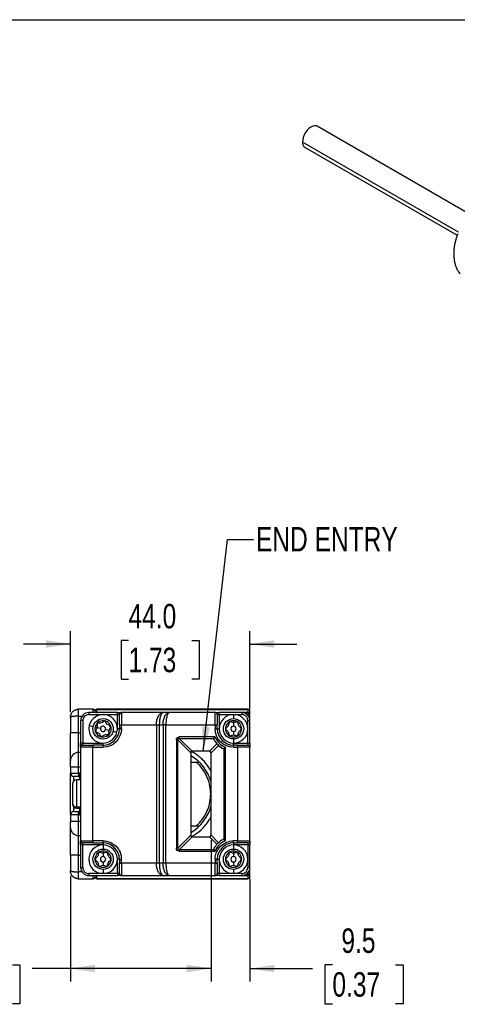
# Model space of a CAD drawing. Header units: millimetres. Extents: x 0 to 559, y 0 to 432.
# Tile 6 of 10: x 313 to 420, y 190 to 432. Entities that reach past the tile are written whole.
import ezdxf

# ---------------------------------------------------------------- set-up
doc = ezdxf.new("R2010")
doc.units = ezdxf.units.MM
doc.layers.add('DIMENSIONS', color=140, linetype='Continuous', lineweight=25)
doc.layers.add('TEXT', color=140, linetype='Continuous', lineweight=25)
doc.styles.add('SLDTEXTSTYLE0', font='TXT', dxfattribs={"width": 0.75})
doc.dimstyles.new('SLDDIMSTYLE0', dxfattribs={"dimtxt": 6, "dimasz": 6, "dimexe": 0, "dimexo": 0.0625, "dimgap": 1.5, "dimtad": 0, "dimtih": 1, "dimtoh": 1, "dimdec": 1, "dimrnd": 1e-09, "dimzin": 12, "dimdsep": 46, "dimtxsty": 'SLDTEXTSTYLE0', "dimsah": 1, "dimcen": 0.09, "dimadec": 0, "dimazin": 3, "dimtfac": 1, "dimtdec": 1, "dimtofl": 0, "dimtmove": 0, "dimatfit": 3, "dimfxl": 0, "dimfrac": 2, "dimtolj": 1, "dimtzin": 12, "dimarcsym": 0})
doc.dimstyles.new('SLDDIMSTYLE1', dxfattribs={"dimtxt": 6, "dimasz": 6, "dimexe": 0, "dimexo": 0.0625, "dimgap": 1.5, "dimtad": 0, "dimtih": 1, "dimtoh": 1, "dimdec": 1, "dimrnd": 1e-09, "dimzin": 12, "dimdsep": 46, "dimtxsty": 'SLDTEXTSTYLE0', "dimsah": 1, "dimcen": 0.09, "dimadec": 0, "dimazin": 3, "dimtfac": 1, "dimtdec": 1, "dimtmove": 0, "dimatfit": 0, "dimfxl": 0, "dimfrac": 2, "dimtolj": 1, "dimtzin": 12, "dimarcsym": 0})
doc.dimstyles.new('SLDDIMSTYLE3', dxfattribs={"dimtxt": 6, "dimasz": 6, "dimexe": 0, "dimexo": 0.0625, "dimgap": 1.5, "dimtad": 0, "dimtih": 1, "dimtoh": 1, "dimdec": 1, "dimrnd": 1e-09, "dimzin": 4, "dimdsep": 46, "dimtxsty": 'SLDTEXTSTYLE0', "dimsah": 1, "dimcen": 0.09, "dimadec": 0, "dimazin": 1, "dimtfac": 1, "dimtdec": 1, "dimtmove": 0, "dimatfit": 0, "dimfxl": 0, "dimfrac": 2, "dimtolj": 1, "dimtzin": 12, "dimarcsym": 0})
doc.dimstyles.new('SLDDIMSTYLE4', dxfattribs={"dimtxt": 0.18, "dimasz": 6, "dimexe": 0, "dimexo": 0.0625, "dimgap": 0, "dimtad": 0, "dimtih": 1, "dimtoh": 1, "dimdec": 0, "dimrnd": 1e-09, "dimzin": 0, "dimdsep": 46, "dimtxsty": 'Standard', "dimsah": 1, "dimcen": 0.09, "dimadec": 0, "dimazin": 0, "dimtfac": 6, "dimtdec": 0, "dimtofl": 0, "dimtmove": 0, "dimatfit": 3, "dimfxl": 0, "dimfrac": 2, "dimtolj": 1, "dimtzin": 0, "dimarcsym": 0})

# ---------------------------------------------------------------- blocks, each defined once
blk = doc.blocks.new('_D_8')
at = {"layer": 'DIMENSIONS'}
for p, q in [((325.27, 261.91), (325.27, 281.81)), ((369.27, 262.61), (369.27, 281.81)), ((325.27, 278.64), (313.73, 278.64)), ((339.51, 279.52), (337.69, 279.52)), ((337.69, 279.52), (337.69, 270)), ((355.03, 279.52), (356.86, 279.52)), ((356.86, 279.52), (356.86, 270)), ((369.27, 278.64), (380.81, 278.64)), ((337.69, 270), (339.51, 270)), ((356.86, 270), (355.03, 270))]:
    blk.add_line(p, q, dxfattribs=at)
for points in [[(325.27, 278.64), (319.27, 279.56), (319.27, 277.72)], [(369.27, 278.64), (375.27, 277.72), (375.27, 279.56)]]:
    blk.add_solid(points, dxfattribs=at)
at = {"layer": 'DIMENSIONS', "char_height": 6, "attachment_point": 1, "style": 'SLDTEXTSTYLE0'}
for s, insert in [('44.0', (339.51, 288.48)), ('1.73', (339.51, 277.73))]:
    blk.add_mtext(s, dxfattribs=dict(at, insert=insert))
blk = doc.blocks.new('_D_9')
at = {"layer": 'DIMENSIONS'}
for p, q in [((359.77, 230.57), (359.77, 195.86)), ((369.27, 221.07), (369.27, 195.86)), ((359.77, 199.04), (348.23, 199.04)), ((369.27, 199.04), (384.64, 199.04)), ((389.52, 199.92), (387.69, 199.92)), ((387.69, 199.92), (387.69, 190.39)), ((405.03, 199.92), (406.86, 199.92)), ((406.86, 199.92), (406.86, 190.39)), ((387.69, 190.39), (389.52, 190.39)), ((406.86, 190.39), (405.03, 190.39))]:
    blk.add_line(p, q, dxfattribs=at)
for points in [[(359.77, 199.04), (353.77, 199.96), (353.77, 198.11)], [(369.27, 199.04), (375.27, 198.11), (375.27, 199.96)]]:
    blk.add_solid(points, dxfattribs=at)
at = {"layer": 'DIMENSIONS', "char_height": 6, "attachment_point": 1, "style": 'SLDTEXTSTYLE0'}
for s, insert in [('9.5', (391.73, 208.87)), ('0.37', (389.52, 198.13))]:
    blk.add_mtext(s, dxfattribs=dict(at, insert=insert))
blk = doc.blocks.new('_D_10')
at = {"layer": 'DIMENSIONS'}
for p, q in [((359.77, 230.57), (359.77, 195.86)), ((325.27, 221.77), (325.27, 195.86)), ((295.51, 199.92), (293.68, 199.92)), ((293.68, 199.92), (293.68, 190.39)), ((311.03, 199.92), (312.85, 199.92)), ((312.85, 199.92), (312.85, 190.39)), ((325.27, 199.04), (315.9, 199.04)), ((359.77, 199.04), (325.27, 199.04)), ((293.68, 190.39), (295.51, 190.39)), ((312.85, 190.39), (311.03, 190.39))]:
    blk.add_line(p, q, dxfattribs=at)
for points in [[(325.27, 199.04), (331.27, 198.11), (331.27, 199.96)], [(359.77, 199.04), (353.77, 199.96), (353.77, 198.11)]]:
    blk.add_solid(points, dxfattribs=at)
at = {"layer": 'DIMENSIONS', "char_height": 6, "attachment_point": 1, "style": 'SLDTEXTSTYLE0'}
for s, insert in [('34.5', (295.51, 208.87)), ('1.36', (295.51, 198.13))]:
    blk.add_mtext(s, dxfattribs=dict(at, insert=insert))

msp = doc.modelspace()

# ---------------------------------------------------------------- linework, layer by layer
at = {"color": 7, "linetype": 'Continuous'}
msp.add_line((0, 431.8), (558.8, 431.8), dxfattribs=at)
for p, q in [((423.14, 384.12), (385.82, 405.67)), ((420.44, 379.68), (382.2, 401.76)), ((382.82, 400.47), (420.14, 378.92)), ((327.27, 260.94), (327.27, 262.64)), ((330.87, 262.64), (327.27, 262.64)), ((327.27, 256.84), (327.27, 260.94)), ((327.27, 260.94), (328.1, 260.94)), ((329.77, 261.84), (329.77, 261.34)), ((336.77, 261.84), (329.77, 261.84)), ((329.77, 261.34), (336.77, 261.34)), ((330.87, 261.84), (330.87, 262.64)), ((331.27, 262.12), (331.27, 261.84)), ((331.48, 261.84), (331.56, 261.89)), ((331.77, 262.64), (331.77, 262.61)), ((368.77, 262.64), (331.77, 262.64)), ((331.77, 261.85), (331.77, 262.61)), ((331.77, 262.61), (368.77, 262.61)), ((331.77, 261.84), (331.77, 261.85)), ((336.7, 261.85), (331.77, 261.85)), ((336.77, 261.34), (336.77, 261.84)), ((336.77, 257.84), (336.77, 261.34)), ((336.77, 261.34), (337.2, 261.34)), ((348.01, 261.84), (337.64, 261.84)), ((360.7, 261.85), (337.71, 261.85)), ((337.77, 261.78), (337.77, 258.84)), ((349.51, 261.84), (348.01, 261.84)), ((360.77, 261.84), (349.51, 261.84)), ((360.77, 258.84), (360.77, 261.84)), ((361.27, 261.34), (361.77, 261.34)), ((361.77, 261.34), (361.77, 261.84)), ((367.27, 261.84), (361.77, 261.84)), ((361.77, 261.34), (361.77, 257.84)), ((361.77, 261.34), (367.27, 261.34)), ((368.77, 261.85), (361.84, 261.85)), ((365.27, 261.34), (365.27, 260.34)), ((368.77, 261.84), (367.27, 261.84)), ((367.27, 261.84), (367.27, 261.34)), ((368.59, 261.34), (368.77, 261.34)), ((368.77, 262.61), (368.77, 262.64)), ((368.77, 262.61), (368.77, 261.85)), ((368.77, 261.85), (368.77, 261.84)), ((368.77, 261.84), (368.77, 261.34)), ((369.27, 261.34), (368.77, 261.34)), ((368.77, 261.34), (368.77, 261.16)), ((369.27, 261.43), (369.27, 262.12)), ((369.27, 259.84), (369.27, 261.34)), ((325.27, 260.64), (325.27, 256.84)), ((328.27, 259.84), (327.77, 259.84)), ((327.77, 259.84), (327.77, 254.34)), ((328.27, 259.84), (328.27, 254.34)), ((329.86, 258.64), (330.84, 258.41)), ((337.27, 258.84), (337.27, 257.84)), ((337.27, 258.84), (337.77, 258.84)), ((337.77, 258.84), (346.36, 258.84)), ((337.77, 257.84), (337.77, 258.84)), ((346.36, 258.84), (347.06, 258.84)), ((346.36, 258.84), (346.36, 224.84)), ((347.06, 258.84), (347.98, 258.84)), ((347.06, 258.84), (347.06, 224.84)), ((347.98, 258.84), (347.98, 224.84)), ((348.69, 258.84), (347.98, 258.84)), ((348.69, 258.84), (360.77, 258.84)), ((348.69, 224.84), (348.69, 258.84)), ((360.77, 258.84), (360.77, 257.84)), ((360.77, 258.84), (361.27, 258.84)), ((361.27, 257.84), (361.27, 258.84)), ((365.27, 259.84), (365.27, 259.34)), ((365.27, 259.34), (365.27, 258.49)), ((368.77, 254.34), (368.77, 259.84)), ((368.77, 259.84), (369.27, 259.84)), ((369.27, 254.34), (369.27, 259.84)), ((327.27, 256.84), (325.27, 256.84)), ((327.27, 252.04), (327.27, 256.84)), ((327.27, 256.84), (327.77, 256.84)), ((331.32, 258.3), (331.81, 258.18)), ((331.81, 258.18), (332.64, 257.99)), ((333.9, 257.69), (334.73, 257.49)), ((335.71, 257.27), (336.68, 257.04)), ((337.27, 257.84), (336.77, 257.84)), ((337.27, 257.84), (337.77, 257.84)), ((360.77, 257.84), (361.27, 257.84)), ((361.27, 257.84), (361.77, 257.84)), ((365.27, 257.19), (365.27, 256.34)), ((328.27, 254.34), (327.77, 254.34)), ((328.27, 253.9), (328.27, 254.34)), ((328.27, 254.34), (333.27, 254.34)), ((330.77, 253.84), (330.77, 253.34)), ((333.27, 253.84), (330.77, 253.84)), ((333.27, 253.84), (333.27, 254.34)), ((333.27, 253.84), (333.27, 253.34)), ((351.26, 255.14), (351.26, 228.54)), ((351.62, 255.14), (351.26, 255.14)), ((351.62, 228.54), (351.62, 255.14)), ((351.62, 255.14), (354.79, 251.97)), ((360.69, 255.85), (351.97, 255.85)), ((351.97, 255.49), (351.97, 255.85)), ((351.97, 255.49), (360.46, 255.49)), ((355.14, 252.32), (351.97, 255.49)), ((361.21, 254.13), (359.4, 252.32)), ((359.75, 251.97), (361.56, 253.78)), ((365.27, 255.34), (365.27, 254.34)), ((365.27, 253.84), (365.27, 254.34)), ((365.27, 254.34), (368.77, 254.34)), ((365.27, 253.84), (365.27, 253.34)), ((366.27, 253.84), (365.27, 253.84)), ((366.27, 253.34), (366.27, 253.84)), ((368.77, 254.34), (368.77, 253.84)), ((368.77, 254.34), (369.27, 254.34)), ((327.27, 248.54), (327.27, 252.04)), ((327.77, 252.04), (327.27, 252.04)), ((327.77, 253.47), (327.77, 230.2)), ((330.77, 253.34), (327.83, 253.34)), ((330.77, 230.34), (330.77, 253.34)), ((330.77, 253.34), (333.27, 253.34)), ((354.77, 251.84), (354.77, 231.84)), ((359.27, 252.34), (355.27, 252.34)), ((359.77, 231.84), (359.77, 251.84)), ((362.93, 253.03), (362.93, 230.65)), ((363.28, 230.42), (363.28, 253.25)), ((365.27, 253.34), (366.27, 253.34)), ((366.27, 253.34), (366.27, 230.34)), ((369.27, 253.34), (366.27, 253.34)), ((369.27, 230.34), (369.27, 253.34)), ((354.77, 249.64), (356.89, 249.64)), ((325.27, 248.54), (327.27, 248.54)), ((325.27, 248.54), (325.27, 246.94)), ((325.27, 246.94), (327.27, 246.94)), ((327.27, 246.94), (327.27, 248.54)), ((327.27, 248.54), (327.77, 248.54)), ((327.47, 246.94), (327.27, 246.94)), ((327.27, 246.94), (327.27, 246.14)), ((327.47, 246.94), (327.47, 246.14)), ((327.77, 246.88), (327.47, 246.94)), ((326.07, 245.05), (326.07, 246.14)), ((327.77, 245.34), (326.77, 245.34)), ((326.77, 245.34), (326.77, 238.6)), ((327.27, 246.14), (327.47, 246.14)), ((327.47, 246.14), (327.47, 245.34)), ((325.77, 239.53), (325.77, 239.37)), ((327.27, 236.74), (325.27, 236.74)), ((325.27, 236.74), (325.27, 235.14)), ((326.07, 237.54), (326.07, 238.62)), ((327.77, 238.6), (326.77, 238.6)), ((326.77, 238.6), (326.77, 238.34)), ((326.77, 238.34), (327.77, 238.34)), ((327.27, 236.74), (327.27, 237.54)), ((327.47, 237.54), (327.27, 237.54)), ((327.27, 235.14), (327.27, 236.74)), ((327.27, 236.74), (327.47, 236.74)), ((327.47, 238.34), (327.47, 237.54)), ((327.47, 236.74), (327.47, 237.54)), ((327.47, 236.74), (327.77, 236.8)), ((327.27, 235.14), (325.27, 235.14)), ((327.27, 231.64), (327.27, 235.14)), ((327.77, 235.14), (327.27, 235.14)), ((354.77, 234.04), (356.89, 234.04)), ((327.27, 231.64), (327.77, 231.64)), ((327.27, 226.84), (327.27, 231.64)), ((327.83, 230.34), (330.77, 230.34)), ((328.27, 229.34), (328.27, 229.77)), ((333.27, 230.34), (330.77, 230.34)), ((330.77, 230.34), (330.77, 229.84)), ((330.77, 229.84), (333.27, 229.84)), ((333.27, 229.84), (333.27, 230.34)), ((333.27, 229.84), (333.27, 229.34)), ((354.79, 231.71), (351.62, 228.54)), ((351.97, 228.18), (355.14, 231.35)), ((355.27, 231.34), (359.27, 231.34)), ((359.4, 231.35), (361.21, 229.55)), ((361.56, 229.9), (359.75, 231.71)), ((366.27, 230.34), (365.27, 230.34)), ((365.27, 229.84), (365.27, 230.34)), ((365.27, 229.84), (366.27, 229.84)), ((365.27, 229.84), (365.27, 229.34)), ((366.27, 230.34), (366.27, 229.84)), ((366.27, 230.34), (369.27, 230.34)), ((368.77, 229.84), (368.77, 229.34)), ((328.27, 229.34), (327.77, 229.34)), ((327.77, 229.34), (327.77, 223.84)), ((333.27, 229.34), (328.27, 229.34)), ((328.27, 223.84), (328.27, 229.34)), ((333.27, 229.34), (333.27, 228.34)), ((333.27, 227.84), (333.27, 227.34)), ((333.27, 227.34), (333.27, 226.49)), ((351.62, 228.54), (351.26, 228.54)), ((360.46, 228.18), (351.97, 228.18)), ((351.97, 228.18), (351.97, 227.83)), ((351.97, 227.83), (360.69, 227.83)), ((368.77, 229.34), (365.27, 229.34)), ((365.27, 229.34), (365.27, 228.34)), ((365.27, 227.84), (365.27, 227.34)), ((365.27, 227.34), (365.27, 226.49)), ((368.77, 229.34), (369.27, 229.34)), ((368.77, 229.34), (368.77, 223.84)), ((369.27, 223.84), (369.27, 229.34)), ((327.27, 226.84), (325.27, 226.84)), ((325.27, 226.84), (325.27, 223.04)), ((327.27, 222.74), (327.27, 226.84)), ((327.27, 226.84), (327.77, 226.84)), ((333.27, 225.19), (333.27, 224.34)), ((336.77, 222.34), (336.77, 225.84)), ((337.27, 225.84), (336.77, 225.84)), ((337.27, 225.84), (337.27, 224.84)), ((337.27, 225.84), (337.77, 225.84)), ((337.27, 224.84), (337.77, 224.84)), ((337.77, 224.84), (337.77, 225.84)), ((346.36, 224.84), (337.77, 224.84)), ((337.77, 224.84), (337.77, 221.9)), ((347.06, 224.84), (346.36, 224.84)), ((347.98, 224.84), (347.06, 224.84)), ((348.69, 224.84), (347.98, 224.84)), ((360.77, 224.84), (348.69, 224.84)), ((360.77, 225.84), (360.77, 224.84)), ((361.27, 225.84), (360.77, 225.84)), ((360.77, 224.84), (361.27, 224.84)), ((360.77, 221.84), (360.77, 224.84)), ((361.27, 224.84), (361.27, 225.84)), ((361.27, 225.84), (361.77, 225.84)), ((361.77, 225.84), (361.77, 222.34)), ((365.27, 225.19), (365.27, 224.34)), ((327.27, 221.04), (327.27, 222.74)), ((328.1, 222.74), (327.27, 222.74)), ((327.77, 223.84), (328.27, 223.84)), ((336.77, 222.34), (329.77, 222.34)), ((329.77, 222.34), (329.77, 221.84)), ((333.27, 223.34), (333.27, 222.34)), ((337.2, 222.34), (336.77, 222.34)), ((336.77, 222.34), (336.77, 221.84)), ((361.77, 222.34), (361.27, 222.34)), ((361.77, 222.34), (361.77, 221.84)), ((367.27, 222.34), (361.77, 222.34)), ((365.27, 223.34), (365.27, 222.34)), ((367.27, 222.34), (367.27, 221.84)), ((368.77, 222.34), (368.59, 222.34)), ((368.77, 223.84), (369.27, 223.84)), ((368.77, 222.52), (368.77, 222.34)), ((368.77, 221.84), (368.77, 222.34)), ((368.77, 222.34), (369.27, 222.34)), ((369.27, 222.34), (369.27, 223.84)), ((369.27, 221.56), (369.27, 222.25)), ((327.27, 221.04), (330.87, 221.04)), ((329.77, 221.84), (336.77, 221.84)), ((330.87, 221.04), (330.87, 221.84)), ((331.27, 221.84), (331.27, 221.56)), ((331.42, 221.84), (331.49, 221.81)), ((331.56, 221.78), (331.48, 221.84)), ((331.77, 221.83), (331.77, 221.84)), ((331.77, 221.07), (331.77, 221.83)), ((331.77, 221.83), (336.7, 221.83)), ((368.77, 221.07), (331.77, 221.07)), ((331.77, 221.07), (331.77, 221.04)), ((331.77, 221.04), (368.77, 221.04)), ((337.64, 221.84), (348.01, 221.84)), ((337.71, 221.83), (360.7, 221.83)), ((348.01, 221.84), (349.51, 221.84)), ((349.51, 221.84), (360.77, 221.84)), ((361.77, 221.84), (367.27, 221.84)), ((361.84, 221.83), (368.77, 221.83)), ((367.27, 221.84), (368.77, 221.84)), ((368.77, 221.84), (368.77, 221.83)), ((368.77, 221.83), (368.77, 221.07)), ((368.77, 221.04), (368.77, 221.07))]:
    msp.add_line(p, q)
at = {"flags": 128}
for points in [[(385.82, 405.67), (385.58, 405.77), (385.17, 405.8), (384.71, 405.71), (384.24, 405.47), (383.77, 405.12), (383.33, 404.67), (382.94, 404.13), (382.61, 403.54), (382.37, 402.93), (382.23, 402.33), (382.2, 401.76)], [(327.47, 246.14), (327.63, 246.12), (327.77, 246.08)], [(327.77, 237.6), (327.63, 237.55), (327.47, 237.54)]]:
    msp.add_lwpolyline(points, dxfattribs=at)
for centre, radius, start, end in [((383.62, 401.65), 1.42, 175.595, 235.8188), ((329.77, 259.84), 2, 90, 180), ((333.27, 257.84), 3.5, 346.7699, 166.7699), ((330.87, 262.24), 0.4, 0, 90), ((331.77, 262.14), 0.5, 90, 180), ((331.77, 262.11), 0.496, 89.5648, 179.5581), ((337.67, 261.37), 0.47, 94.4019, 183.8113), ((337.77, 261.28), 0.495, 89.4213, 179.4093), ((360.77, 261.34), 0.5, 0, 90), ((365.27, 257.84), 3.5, 90, 270), ((365.27, 257.84), 3.5, 270, 90), ((367.27, 259.84), 2, 0, 90), ((368.77, 262.14), 0.5, 0, 90), ((368.78, 262.11), 0.496, 0.4419, 90.4352), ((368.78, 261.35), 0.496, 0.4419, 90.4352), ((368.77, 261.34), 0.5, 0, 90), ((333.27, 257.84), 3.5, 166.7699, 346.7699), ((333.27, 257.84), 2, 144.4382, 166.7699), ((333.27, 257.84), 2, 129.1015, 144.4382), ((333.27, 257.84), 1.85, 127.1229, 146.4169), ((333.27, 257.84), 2, 84.4382, 129.1015), ((333.27, 257.84), 0.65, 346.7699, 166.7699), ((333.27, 257.84), 1.85, 67.1229, 86.4169), ((333.27, 257.84), 2, 69.1015, 84.4382), ((333.27, 257.84), 2, 24.4382, 69.1015), ((333.27, 257.84), 1.85, 7.1229, 26.4169), ((333.27, 257.84), 2, 9.1015, 24.4382), ((365.27, 257.84), 2, 127.6684, 172.3316), ((365.27, 257.84), 2, 112.3316, 127.6684), ((365.27, 257.84), 1.85, 110.353, 129.647), ((365.27, 257.84), 2, 90, 112.3316), ((365.27, 257.84), 0.65, 90, 270), ((365.27, 257.84), 2, 67.6684, 90), ((365.27, 257.84), 0.65, 270, 90), ((365.27, 257.84), 1.85, 50.353, 69.647), ((365.27, 257.84), 2, 52.3316, 67.6684), ((365.27, 257.84), 2, 7.6684, 52.3316), ((333.27, 257.84), 2, 166.7699, 189.1015), ((333.27, 257.84), 2, 189.1015, 204.4382), ((333.27, 257.84), 1.85, 187.1229, 206.4169), ((333.27, 257.84), 2, 204.4382, 249.1015), ((333.27, 257.84), 1.85, 247.1229, 266.4169), ((333.27, 257.84), 0.65, 166.7699, 346.7699), ((333.27, 257.84), 2, 264.4382, 309.1015), ((333.27, 257.84), 4, 270, 0), ((333.27, 257.84), 1.85, 307.1229, 326.4169), ((333.27, 257.84), 2, 309.1015, 324.4382), ((333.27, 257.84), 2, 324.4382, 9.1015), ((365.27, 257.84), 4, 180, 270), ((365.27, 257.84), 2, 172.3316, 187.6684), ((365.27, 257.84), 2, 187.6684, 232.3316), ((365.27, 257.84), 1.85, 170.353, 189.647), ((365.27, 257.84), 2, 232.3316, 247.6684), ((365.27, 257.84), 1.85, 230.353, 249.647), ((365.27, 257.84), 1.85, 290.353, 309.647), ((365.27, 257.84), 2, 292.3316, 307.6684), ((365.27, 257.84), 2, 307.6684, 352.3316), ((365.27, 257.84), 1.85, 350.353, 9.647), ((365.27, 257.84), 2, 352.3316, 7.6684), ((328.24, 253.44), 0.47, 86.1887, 175.5981), ((328.33, 253.34), 0.495, 90.5907, 180.5787), ((333.27, 257.84), 2, 249.1015, 264.4382), ((365.27, 257.84), 5.5, 209.4004, 240.5996), ((365.27, 257.84), 2, 247.6684, 292.3316), ((368.77, 253.34), 0.5, 360, 90), ((327.27, 250.04), 2, 90, 180), ((355.27, 251.84), 0.5, 165, 180), ((349.27, 241.84), 10.9, 15.5701, 59.696), ((355.27, 251.84), 0.5, 105, 165), ((355.27, 251.84), 0.5, 90, 105), ((359.27, 251.84), 0.5, 75, 90), ((359.27, 251.84), 0.5, 15, 75), ((359.27, 251.84), 0.5, 0, 15), ((326.07, 246.94), 0.8, 180, 270), ((326.77, 244.34), 1, 90, 180), ((326.73, 239.57), 0.964, 182.3605, 272.1804), ((326.77, 239.34), 1, 180, 270), ((326.07, 236.74), 0.8, 90, 180), ((349.27, 241.84), 10.9, 300.304, 344.4299), ((327.27, 233.64), 2, 180, 270), ((328.24, 230.24), 0.47, 184.4019, 273.8113), ((328.33, 230.33), 0.495, 179.4213, 269.4093), ((333.27, 225.84), 4, 0, 90), ((355.27, 231.84), 0.5, 180, 195), ((355.27, 231.84), 0.5, 195, 255), ((355.27, 231.84), 0.5, 255, 270), ((359.27, 231.84), 0.5, 270, 285), ((359.27, 231.84), 0.5, 285, 345), ((359.27, 231.84), 0.5, 345, 0), ((365.27, 225.84), 5.5, 119.4004, 150.5996), ((365.27, 225.84), 4, 90, 180), ((368.77, 230.34), 0.5, 270, 0), ((333.27, 225.84), 3.5, 90, 270), ((333.27, 225.84), 2, 127.6684, 172.3316), ((333.27, 225.84), 2, 112.3316, 127.6684), ((333.27, 225.84), 1.85, 110.353, 129.647), ((333.27, 225.84), 2, 90, 112.3316), ((333.27, 225.84), 3.5, 270, 90), ((333.27, 225.84), 2, 67.6684, 90), ((333.27, 225.84), 1.85, 50.353, 69.647), ((333.27, 225.84), 2, 52.3316, 67.6684), ((333.27, 225.84), 2, 7.6684, 52.3316), ((365.27, 225.84), 3.5, 90, 270), ((365.27, 225.84), 2, 127.6684, 172.3316), ((365.27, 225.84), 2, 112.3316, 127.6684), ((365.27, 225.84), 1.85, 110.353, 129.647), ((365.27, 225.84), 2, 90, 112.3316), ((365.27, 225.84), 3.5, 270, 90), ((365.27, 225.84), 2, 67.6684, 90), ((365.27, 225.84), 1.85, 50.353, 69.647), ((365.27, 225.84), 2, 52.3316, 67.6684), ((365.27, 225.84), 2, 7.6684, 52.3316), ((333.27, 225.84), 2, 172.3316, 187.6684), ((333.27, 225.84), 2, 187.6684, 232.3316), ((333.27, 225.84), 1.85, 170.353, 189.647), ((333.27, 225.84), 0.65, 90, 270), ((333.27, 225.84), 0.65, 270, 90), ((333.27, 225.84), 2, 307.6684, 352.3316), ((333.27, 225.84), 1.85, 350.353, 9.647), ((333.27, 225.84), 2, 352.3316, 7.6684), ((365.27, 225.84), 2, 172.3316, 187.6684), ((365.27, 225.84), 2, 187.6684, 232.3316), ((365.27, 225.84), 1.85, 170.353, 189.647), ((365.27, 225.84), 0.65, 90, 270), ((365.27, 225.84), 0.65, 270, 90), ((365.27, 225.84), 2, 307.6684, 352.3316), ((365.27, 225.84), 1.85, 350.353, 9.647), ((365.27, 225.84), 2, 352.3316, 7.6684), ((329.77, 223.84), 2, 180, 270), ((333.27, 225.84), 2, 232.3316, 247.6684), ((333.27, 225.84), 1.85, 230.353, 249.647), ((333.27, 225.84), 2, 247.6684, 292.3316), ((333.27, 225.84), 1.85, 290.353, 309.647), ((333.27, 225.84), 2, 292.3316, 307.6684), ((337.67, 222.31), 0.47, 176.1887, 265.5981), ((337.77, 222.39), 0.495, 180.5907, 270.5787), ((360.77, 222.34), 0.5, 270, 0), ((365.27, 225.84), 2, 232.3316, 247.6684), ((365.27, 225.84), 1.85, 230.353, 249.647), ((365.27, 225.84), 2, 247.6684, 292.3316), ((365.27, 225.84), 1.85, 290.353, 309.647), ((365.27, 225.84), 2, 292.3316, 307.6684), ((367.27, 223.84), 2, 270, 0), ((368.77, 222.34), 0.5, 270, 0), ((368.78, 222.33), 0.496, 269.5648, 359.5581), ((330.87, 221.44), 0.4, 270, 0), ((331.77, 221.56), 0.496, 180.4419, 270.4352), ((331.77, 221.54), 0.5, 180, 270), ((368.78, 221.56), 0.496, 269.5648, 359.5581), ((368.77, 221.54), 0.5, 270, 0)]:
    msp.add_arc(centre, radius, start, end)
for points, knots in [([(420.28, 379.3), (420.19, 379.06), (419.99, 378.55), (419.75, 377.73), (419.54, 376.85), (419.38, 375.94), (419.29, 375.03), (419.28, 374.11), (419.34, 373.2), (419.49, 372.32), (419.72, 371.47), (420.05, 370.66), (420.41, 370), (420.69, 369.63), (420.8, 369.49)], [0, 0, 0, 0, 0.066859, 0.146482, 0.229397, 0.314893, 0.402411, 0.491535, 0.581816, 0.672648, 0.763443, 0.853677, 0.943085, 1, 1, 1, 1]), ([(325.27, 260.64), (325.27, 260.68), (325.27, 260.77), (325.29, 260.9), (325.31, 261.02), (325.33, 261.12), (325.36, 261.22), (325.38, 261.3), (325.45, 261.48), (325.59, 261.75), (325.82, 262.03), (326.06, 262.24), (326.28, 262.38), (326.52, 262.5), (326.77, 262.58), (327.02, 262.63), (327.19, 262.63), (327.27, 262.64)], [0, 0, 0, 0, 0.044253, 0.085249, 0.122988, 0.157469, 0.188692, 0.216657, 0.241364, 0.378405, 0.501714, 0.588787, 0.674218, 0.758029, 0.840245, 0.920893, 1, 1, 1, 1]), ([(327.27, 260.94), (327.23, 260.94), (327.14, 260.94), (327, 260.94), (326.86, 260.93), (326.73, 260.93), (326.59, 260.92), (326.46, 260.91), (326.33, 260.9), (326.2, 260.89), (326.08, 260.88), (325.97, 260.87), (325.8, 260.84), (325.59, 260.8), (325.43, 260.76), (325.34, 260.72), (325.28, 260.68), (325.28, 260.65), (325.27, 260.64)], [0, 0, 0, 0, 0.042973, 0.086402, 0.13029, 0.174644, 0.219466, 0.264762, 0.310535, 0.35679, 0.403531, 0.45076, 0.498483, 0.621764, 0.758803, 0.821485, 0.901889, 1, 1, 1, 1]), ([(331.56, 261.89), (331.57, 261.89), (331.58, 261.88), (331.61, 261.87), (331.63, 261.86), (331.66, 261.86), (331.69, 261.85), (331.71, 261.85), (331.74, 261.85), (331.76, 261.85), (331.77, 261.85)], [0, 0, 0, 0, 0.215416, 0.403502, 0.564503, 0.698813, 0.80712, 0.890753, 0.952653, 1, 1, 1, 1]), ([(337.27, 258.84), (337.27, 259.41), (337.27, 259.97), (337.27, 260.87), (337.27, 261.17), (337.27, 261.29)], [0, 0, 0, 0, 0.5, 0.5, 1, 1, 1, 1]), ([(337.64, 261.84), (337.65, 261.84), (337.68, 261.84), (337.71, 261.83), (337.74, 261.82), (337.76, 261.81), (337.77, 261.8), (337.77, 261.78), (337.77, 261.78)], [0, 0, 0, 0, 0.164519, 0.328616, 0.493263, 0.659424, 0.828038, 1, 1, 1, 1]), ([(346.36, 258.84), (346.36, 258.89), (346.36, 259), (346.37, 259.16), (346.38, 259.32), (346.39, 259.48), (346.42, 259.63), (346.44, 259.79), (346.5, 260.08), (346.62, 260.5), (346.83, 260.97), (347.1, 261.36), (347.33, 261.58), (347.52, 261.71), (347.66, 261.77), (347.83, 261.83), (347.95, 261.83), (348.01, 261.84)], [0, 0, 0, 0, 0.031671, 0.06348, 0.095455, 0.127622, 0.160007, 0.192638, 0.22554, 0.347731, 0.478853, 0.603758, 0.74556, 0.793082, 0.851329, 0.920302, 1, 1, 1, 1]), ([(348.01, 261.84), (347.99, 261.84), (347.96, 261.83), (347.9, 261.82), (347.85, 261.8), (347.81, 261.77), (347.77, 261.74), (347.73, 261.7), (347.7, 261.66), (347.61, 261.56), (347.49, 261.36), (347.34, 260.97), (347.22, 260.5), (347.14, 260.05), (347.1, 259.68), (347.08, 259.4), (347.07, 259.12), (347.07, 258.93), (347.06, 258.84)], [0, 0, 0, 0, 0.041202, 0.079721, 0.115557, 0.14871, 0.179181, 0.20697, 0.232077, 0.254503, 0.396299, 0.521213, 0.652328, 0.774529, 0.831908, 0.888518, 0.944501, 1, 1, 1, 1]), ([(347.98, 258.84), (347.98, 258.89), (347.98, 259), (347.99, 259.16), (348, 259.32), (348.01, 259.48), (348.03, 259.63), (348.06, 259.79), (348.11, 260.08), (348.22, 260.49), (348.42, 260.96), (348.66, 261.36), (348.88, 261.58), (349.06, 261.71), (349.19, 261.77), (349.34, 261.83), (349.45, 261.83), (349.51, 261.84)], [0, 0, 0, 0, 0.033334, 0.066791, 0.100379, 0.134105, 0.167975, 0.201997, 0.236177, 0.361844, 0.494171, 0.617807, 0.755873, 0.8017, 0.857665, 0.923766, 1, 1, 1, 1]), ([(349.51, 261.84), (349.5, 261.84), (349.46, 261.83), (349.42, 261.82), (349.37, 261.8), (349.34, 261.77), (349.3, 261.74), (349.27, 261.7), (349.24, 261.66), (349.16, 261.56), (349.05, 261.36), (348.92, 260.96), (348.82, 260.49), (348.75, 260.04), (348.72, 259.67), (348.7, 259.4), (348.69, 259.12), (348.69, 258.93), (348.69, 258.84)], [0, 0, 0, 0, 0.039397, 0.07626, 0.110587, 0.142379, 0.171635, 0.198357, 0.222543, 0.244195, 0.382251, 0.505896, 0.638212, 0.763887, 0.823579, 0.882803, 0.941597, 1, 1, 1, 1]), ([(360.77, 261.84), (360.77, 261.84), (360.88, 261.84), (361.25, 261.84), (361.51, 261.84), (361.77, 261.84)], [0, 0, 0, 0, 0.5, 0.5, 1, 1, 1, 1]), ([(368.77, 259.84), (368.77, 259.88), (368.77, 259.95), (368.76, 260.06), (368.73, 260.17), (368.71, 260.28), (368.65, 260.45), (368.53, 260.67), (368.34, 260.91), (368.1, 261.1), (367.86, 261.22), (367.65, 261.29), (367.46, 261.33), (367.33, 261.34), (367.27, 261.34)], [0, 0, 0, 0, 0.048277, 0.096159, 0.14392, 0.191837, 0.240186, 0.370003, 0.500048, 0.629866, 0.759911, 0.840105, 0.919707, 1, 1, 1, 1]), ([(330.84, 258.41), (331.15, 259.75), (332.5, 260.59), (335.19, 259.96), (336.02, 258.61), (335.71, 257.27)], [0, 0, 0, 0, 0.5, 0.5, 1, 1, 1, 1]), ([(331.64, 259), (331.73, 258.89), (331.78, 258.76), (331.85, 258.48), (331.85, 258.33), (331.81, 258.18)], [0, 0, 0, 0, 0.5, 0.5, 1, 1, 1, 1]), ([(333.47, 259.83), (333.41, 259.7), (333.33, 259.59), (333.12, 259.4), (332.98, 259.32), (332.7, 259.23), (332.54, 259.22), (332.26, 259.26), (332.13, 259.32), (332.01, 259.39)], [0, 0, 0, 0, 0.25, 0.25, 0.5, 0.5, 0.75, 0.75, 1, 1, 1, 1]), ([(335.09, 258.67), (334.96, 258.65), (334.82, 258.66), (334.54, 258.75), (334.41, 258.83), (334.19, 259.03), (334.1, 259.16), (334, 259.43), (333.98, 259.57), (333.98, 259.71)], [0, 0, 0, 0, 0.25, 0.25, 0.5, 0.5, 0.75, 0.75, 1, 1, 1, 1]), ([(365.27, 255.34), (364.61, 255.34), (363.97, 255.6), (363.03, 256.54), (362.77, 257.17), (362.77, 258.5), (363.03, 259.14), (363.97, 260.07), (364.61, 260.34), (365.27, 260.34)], [0, 0, 0, 0, 0.25, 0.25, 0.5, 0.5, 0.75, 0.75, 1, 1, 1, 1]), ([(364.05, 259.42), (364.1, 259.29), (364.11, 259.15), (364.09, 258.87), (364.05, 258.72), (363.9, 258.46), (363.79, 258.35), (363.56, 258.18), (363.42, 258.13), (363.29, 258.1)], [0, 0, 0, 0, 0.25, 0.25, 0.5, 0.5, 0.75, 0.75, 1, 1, 1, 1]), ([(365.27, 259.34), (365.12, 259.34), (364.97, 259.37), (364.71, 259.5), (364.6, 259.58), (364.51, 259.69)], [0, 0, 0, 0, 0.5, 0.5, 1, 1, 1, 1]), ([(365.27, 260.34), (366.65, 260.34), (367.77, 259.22), (367.77, 256.46), (366.65, 255.34), (365.27, 255.34)], [0, 0, 0, 0, 0.5, 0.5, 1, 1, 1, 1]), ([(366.03, 259.69), (365.94, 259.58), (365.83, 259.5), (365.57, 259.37), (365.42, 259.34), (365.27, 259.34)], [0, 0, 0, 0, 0.5, 0.5, 1, 1, 1, 1]), ([(367.25, 258.1), (367.12, 258.13), (366.99, 258.18), (366.75, 258.34), (366.65, 258.46), (366.5, 258.72), (366.45, 258.86), (366.43, 259.15), (366.45, 259.29), (366.49, 259.42)], [0, 0, 0, 0, 0.25, 0.25, 0.5, 0.5, 0.75, 0.75, 1, 1, 1, 1]), ([(325.27, 250.04), (325.27, 250.04), (325.27, 250.75), (325.27, 253.3), (325.27, 255.03), (325.27, 256.84)], [0, 0, 0, 0, 0.5, 0.5, 1, 1, 1, 1]), ([(335.71, 257.27), (335.55, 256.62), (335.15, 256.06), (334.02, 255.36), (333.34, 255.25), (332.05, 255.56), (331.5, 255.96), (330.8, 257.09), (330.69, 257.76), (330.84, 258.41)], [0, 0, 0, 0, 0.25, 0.25, 0.5, 0.5, 0.75, 0.75, 1, 1, 1, 1]), ([(331.81, 258.18), (331.78, 258.03), (331.71, 257.9), (331.53, 257.67), (331.42, 257.58), (331.3, 257.52)], [0, 0, 0, 0, 0.5, 0.5, 1, 1, 1, 1]), ([(331.45, 257.01), (331.59, 257.03), (331.73, 257.01), (332, 256.93), (332.13, 256.85), (332.35, 256.64), (332.44, 256.51), (332.54, 256.25), (332.56, 256.11), (332.56, 255.97)], [0, 0, 0, 0, 0.25, 0.25, 0.5, 0.5, 0.75, 0.75, 1, 1, 1, 1]), ([(333.08, 255.85), (333.13, 255.97), (333.21, 256.09), (333.43, 256.28), (333.56, 256.36), (333.85, 256.44), (334, 256.45), (334.29, 256.41), (334.42, 256.36), (334.53, 256.29)], [0, 0, 0, 0, 0.25, 0.25, 0.5, 0.5, 0.75, 0.75, 1, 1, 1, 1]), ([(334.9, 256.67), (334.82, 256.79), (334.76, 256.91), (334.7, 257.19), (334.7, 257.35), (334.73, 257.49)], [0, 0, 0, 0, 0.5, 0.5, 1, 1, 1, 1]), ([(334.73, 257.49), (334.77, 257.64), (334.84, 257.78), (335.01, 258), (335.12, 258.09), (335.25, 258.15)], [0, 0, 0, 0, 0.5, 0.5, 1, 1, 1, 1]), ([(363.29, 257.57), (363.42, 257.55), (363.55, 257.49), (363.79, 257.33), (363.9, 257.22), (364.05, 256.96), (364.09, 256.81), (364.11, 256.52), (364.1, 256.38), (364.05, 256.25)], [0, 0, 0, 0, 0.25, 0.25, 0.5, 0.5, 0.75, 0.75, 1, 1, 1, 1]), ([(364.51, 255.99), (364.6, 256.09), (364.71, 256.18), (364.97, 256.3), (365.12, 256.34), (365.27, 256.34)], [0, 0, 0, 0, 0.5, 0.5, 1, 1, 1, 1]), ([(365.27, 256.34), (365.42, 256.34), (365.57, 256.3), (365.83, 256.18), (365.94, 256.09), (366.03, 255.99)], [0, 0, 0, 0, 0.5, 0.5, 1, 1, 1, 1]), ([(366.49, 256.25), (366.45, 256.38), (366.43, 256.52), (366.45, 256.81), (366.49, 256.96), (366.64, 257.22), (366.75, 257.33), (366.99, 257.49), (367.12, 257.55), (367.25, 257.57)], [0, 0, 0, 0, 0.25, 0.25, 0.5, 0.5, 0.75, 0.75, 1, 1, 1, 1]), ([(328.32, 253.84), (328.44, 253.84), (328.74, 253.84), (329.64, 253.84), (330.2, 253.84), (330.77, 253.84)], [0, 0, 0, 0, 0.5, 0.5, 1, 1, 1, 1]), ([(351.26, 255.14), (351.26, 255.35), (351.33, 255.53), (351.58, 255.78), (351.76, 255.85), (351.97, 255.85)], [0, 0, 0, 0, 0.5, 0.5, 1, 1, 1, 1]), ([(351.97, 255.49), (351.83, 255.53), (351.72, 255.51), (351.6, 255.39), (351.58, 255.28), (351.62, 255.14)], [0, 0, 0, 0, 0.5, 0.5, 1, 1, 1, 1]), ([(360.46, 255.49), (360.42, 255.44), (360.41, 255.37), (360.43, 255.25), (360.45, 255.19), (360.48, 255.14)], [0, 0, 0, 0, 0.5, 0.5, 1, 1, 1, 1]), ([(360.46, 255.49), (360.47, 255.51), (360.49, 255.54), (360.52, 255.6), (360.57, 255.66), (360.62, 255.75), (360.66, 255.81), (360.69, 255.85)], [0, 0, 0, 0, 0.154455, 0.320839, 0.499408, 0.719071, 1, 1, 1, 1]), ([(366.27, 253.84), (366.93, 253.84), (367.57, 253.84), (368.51, 253.84), (368.77, 253.84), (368.77, 253.84)], [0, 0, 0, 0, 0.5, 0.5, 1, 1, 1, 1]), ([(327.83, 253.34), (327.83, 253.34), (327.81, 253.34), (327.8, 253.35), (327.78, 253.37), (327.78, 253.4), (327.77, 253.43), (327.77, 253.46), (327.77, 253.47)], [0, 0, 0, 0, 0.171962, 0.340576, 0.506737, 0.671384, 0.835481, 1, 1, 1, 1]), ([(359.77, 247.43), (359.6, 247.74), (359.02, 248.76), (358, 249.99), (356.79, 251.09), (355.89, 251.76), (355.27, 252.1), (355.01, 252.25)], [0, 0, 0, 0, 0.155761, 0.512557, 0.691154, 0.86983, 1, 1, 1, 1]), ([(362.57, 253.05), (362.63, 253.01), (362.69, 252.99), (362.81, 252.98), (362.87, 252.99), (362.93, 253.03)], [0, 0, 0, 0, 0.5, 0.5, 1, 1, 1, 1]), ([(363.28, 253.25), (363.25, 253.24), (363.21, 253.21), (363.15, 253.17), (363.08, 253.12), (363, 253.07), (362.95, 253.04), (362.93, 253.03)], [0, 0, 0, 0, 0.194237, 0.361214, 0.500956, 0.764011, 1, 1, 1, 1]), ([(356.08, 234.04), (356.26, 234.18), (356.74, 234.54), (357.35, 235.27), (357.99, 236.13), (358.52, 237.05), (359.09, 238.3), (359.55, 239.9), (359.73, 241.84), (359.55, 243.78), (359.09, 245.38), (358.52, 246.63), (357.81, 247.85), (357, 248.87), (356.3, 249.49), (356.13, 249.64)], [0, 0, 0, 0, 0.039991, 0.100607, 0.161253, 0.220606, 0.279988, 0.393838, 0.501254, 0.60867, 0.72252, 0.781873, 0.841256, 0.962356, 1, 1, 1, 1]), ([(325.27, 236.74), (325.27, 236.74), (325.27, 237.28), (325.27, 239.19), (325.27, 240.49), (325.27, 243.19), (325.27, 244.49), (325.27, 246.4), (325.27, 246.94), (325.27, 246.94)], [0, 0, 0, 0, 0.25, 0.25, 0.5, 0.5, 0.75, 0.75, 1, 1, 1, 1]), ([(325.77, 244.34), (325.77, 244.35), (325.77, 244.15), (325.77, 243.43), (325.77, 242.92), (325.77, 241.78), (325.77, 241.18), (325.77, 240.15), (325.77, 239.75), (325.77, 239.53)], [0, 0, 0, 0, 0.25, 0.25, 0.5, 0.5, 0.75, 0.75, 1, 1, 1, 1]), ([(325.27, 233.64), (325.27, 233.64), (325.27, 233.8), (325.27, 234.36), (325.27, 234.74), (325.27, 235.14)], [0, 0, 0, 0, 0.5, 0.5, 1, 1, 1, 1]), ([(355.01, 231.43), (355.27, 231.57), (356.24, 232.12), (357.43, 233.11), (358.52, 234.32), (359.22, 235.27), (359.6, 235.94), (359.77, 236.25)], [0, 0, 0, 0, 0.130172, 0.486969, 0.665568, 0.844244, 1, 1, 1, 1]), ([(325.27, 226.84), (325.27, 228.64), (325.27, 230.37), (325.27, 232.92), (325.27, 233.64), (325.27, 233.64)], [0, 0, 0, 0, 0.5, 0.5, 1, 1, 1, 1]), ([(327.77, 230.2), (327.77, 230.22), (327.77, 230.25), (327.78, 230.28), (327.78, 230.31), (327.8, 230.32), (327.81, 230.34), (327.83, 230.34), (327.83, 230.34)], [0, 0, 0, 0, 0.164519, 0.328616, 0.493263, 0.659424, 0.828038, 1, 1, 1, 1]), ([(330.77, 229.84), (330.2, 229.84), (329.64, 229.84), (328.74, 229.84), (328.44, 229.84), (328.32, 229.84)], [0, 0, 0, 0, 0.5, 0.5, 1, 1, 1, 1]), ([(333.27, 230.34), (334.46, 230.34), (335.61, 229.86), (337.3, 228.18), (337.77, 227.03), (337.77, 225.84)], [0, 0, 0, 0, 0.5, 0.5, 1, 1, 1, 1]), ([(360.77, 225.84), (360.77, 227.03), (361.25, 228.18), (362.93, 229.86), (364.08, 230.34), (365.27, 230.34)], [0, 0, 0, 0, 0.5, 0.5, 1, 1, 1, 1]), ([(362.93, 230.65), (362.87, 230.68), (362.81, 230.69), (362.69, 230.68), (362.63, 230.66), (362.57, 230.63)], [0, 0, 0, 0, 0.5, 0.5, 1, 1, 1, 1]), ([(362.93, 230.65), (362.94, 230.64), (362.97, 230.62), (363.03, 230.58), (363.1, 230.54), (363.18, 230.49), (363.24, 230.45), (363.28, 230.42)], [0, 0, 0, 0, 0.154455, 0.320839, 0.499408, 0.719071, 1, 1, 1, 1]), ([(369.27, 230.34), (369.27, 230.34), (369.27, 230.23), (369.27, 229.86), (369.27, 229.6), (369.27, 229.34)], [0, 0, 0, 0, 0.5, 0.5, 1, 1, 1, 1]), ([(333.27, 223.34), (331.89, 223.34), (330.77, 224.46), (330.77, 227.22), (331.89, 228.34), (333.27, 228.34)], [0, 0, 0, 0, 0.5, 0.5, 1, 1, 1, 1]), ([(332.05, 227.42), (332.1, 227.29), (332.11, 227.15), (332.09, 226.87), (332.05, 226.72), (331.9, 226.46), (331.79, 226.35), (331.56, 226.18), (331.42, 226.13), (331.29, 226.1)], [0, 0, 0, 0, 0.25, 0.25, 0.5, 0.5, 0.75, 0.75, 1, 1, 1, 1]), ([(333.27, 227.34), (333.12, 227.34), (332.97, 227.37), (332.71, 227.5), (332.6, 227.58), (332.51, 227.69)], [0, 0, 0, 0, 0.5, 0.5, 1, 1, 1, 1]), ([(333.27, 228.34), (334.65, 228.34), (335.77, 227.22), (335.77, 224.46), (334.65, 223.34), (333.27, 223.34)], [0, 0, 0, 0, 0.5, 0.5, 1, 1, 1, 1]), ([(334.03, 227.69), (333.94, 227.58), (333.83, 227.5), (333.57, 227.37), (333.42, 227.34), (333.27, 227.34)], [0, 0, 0, 0, 0.5, 0.5, 1, 1, 1, 1]), ([(335.25, 226.1), (335.12, 226.13), (334.99, 226.18), (334.75, 226.34), (334.65, 226.46), (334.5, 226.72), (334.45, 226.86), (334.43, 227.15), (334.45, 227.29), (334.49, 227.42)], [0, 0, 0, 0, 0.25, 0.25, 0.5, 0.5, 0.75, 0.75, 1, 1, 1, 1]), ([(351.97, 227.83), (351.76, 227.83), (351.58, 227.9), (351.33, 228.14), (351.26, 228.32), (351.26, 228.54)], [0, 0, 0, 0, 0.5, 0.5, 1, 1, 1, 1]), ([(351.62, 228.54), (351.58, 228.39), (351.6, 228.29), (351.72, 228.16), (351.83, 228.15), (351.97, 228.18)], [0, 0, 0, 0, 0.5, 0.5, 1, 1, 1, 1]), ([(360.48, 228.54), (360.45, 228.48), (360.43, 228.42), (360.41, 228.3), (360.42, 228.24), (360.46, 228.18)], [0, 0, 0, 0, 0.5, 0.5, 1, 1, 1, 1]), ([(360.46, 228.18), (360.47, 228.17), (360.49, 228.13), (360.53, 228.07), (360.58, 228), (360.63, 227.92), (360.67, 227.86), (360.69, 227.83)], [0, 0, 0, 0, 0.1633164, 0.3450166, 0.5451383, 0.7635502, 1, 1, 1, 1]), ([(365.27, 223.34), (364.61, 223.34), (363.97, 223.6), (363.03, 224.54), (362.77, 225.17), (362.77, 226.5), (363.03, 227.14), (363.97, 228.07), (364.61, 228.34), (365.27, 228.34)], [0, 0, 0, 0, 0.25, 0.25, 0.5, 0.5, 0.75, 0.75, 1, 1, 1, 1]), ([(364.05, 227.42), (364.1, 227.29), (364.11, 227.15), (364.09, 226.87), (364.05, 226.72), (363.9, 226.46), (363.79, 226.35), (363.56, 226.18), (363.42, 226.13), (363.29, 226.1)], [0, 0, 0, 0, 0.25, 0.25, 0.5, 0.5, 0.75, 0.75, 1, 1, 1, 1]), ([(365.27, 227.34), (365.12, 227.34), (364.97, 227.37), (364.71, 227.5), (364.6, 227.58), (364.51, 227.69)], [0, 0, 0, 0, 0.5, 0.5, 1, 1, 1, 1]), ([(365.27, 228.34), (366.65, 228.34), (367.77, 227.22), (367.77, 224.46), (366.65, 223.34), (365.27, 223.34)], [0, 0, 0, 0, 0.5, 0.5, 1, 1, 1, 1]), ([(366.03, 227.69), (365.94, 227.58), (365.83, 227.5), (365.57, 227.37), (365.42, 227.34), (365.27, 227.34)], [0, 0, 0, 0, 0.5, 0.5, 1, 1, 1, 1]), ([(367.25, 226.1), (367.12, 226.13), (366.99, 226.18), (366.75, 226.34), (366.65, 226.46), (366.5, 226.72), (366.45, 226.86), (366.43, 227.15), (366.45, 227.29), (366.49, 227.42)], [0, 0, 0, 0, 0.25, 0.25, 0.5, 0.5, 0.75, 0.75, 1, 1, 1, 1]), ([(331.29, 225.57), (331.42, 225.55), (331.55, 225.49), (331.79, 225.33), (331.9, 225.22), (332.05, 224.96), (332.09, 224.81), (332.11, 224.52), (332.1, 224.38), (332.05, 224.25)], [0, 0, 0, 0, 0.25, 0.25, 0.5, 0.5, 0.75, 0.75, 1, 1, 1, 1]), ([(334.49, 224.25), (334.45, 224.38), (334.43, 224.52), (334.45, 224.81), (334.49, 224.96), (334.64, 225.22), (334.75, 225.33), (334.99, 225.49), (335.12, 225.55), (335.25, 225.57)], [0, 0, 0, 0, 0.25, 0.25, 0.5, 0.5, 0.75, 0.75, 1, 1, 1, 1]), ([(337.27, 222.39), (337.27, 222.5), (337.27, 222.81), (337.27, 223.7), (337.27, 224.26), (337.27, 224.84)], [0, 0, 0, 0, 0.5, 0.5, 1, 1, 1, 1]), ([(348.01, 221.84), (347.98, 221.84), (347.92, 221.84), (347.82, 221.86), (347.74, 221.88), (347.66, 221.91), (347.58, 221.94), (347.52, 221.98), (347.46, 222.01), (347.31, 222.11), (347.1, 222.32), (346.83, 222.71), (346.62, 223.18), (346.49, 223.63), (346.42, 224), (346.38, 224.28), (346.36, 224.56), (346.36, 224.74), (346.36, 224.84)], [0, 0, 0, 0, 0.041202, 0.079721, 0.115557, 0.14871, 0.179181, 0.20697, 0.232077, 0.254503, 0.396299, 0.521213, 0.652328, 0.774529, 0.831908, 0.888518, 0.944501, 1, 1, 1, 1]), ([(347.06, 224.84), (347.06, 224.78), (347.07, 224.68), (347.07, 224.52), (347.08, 224.36), (347.09, 224.2), (347.1, 224.04), (347.11, 223.89), (347.15, 223.59), (347.22, 223.18), (347.34, 222.71), (347.49, 222.32), (347.62, 222.09), (347.73, 221.97), (347.81, 221.9), (347.91, 221.85), (347.98, 221.84), (348.01, 221.84)], [0, 0, 0, 0, 0.031671, 0.06348, 0.095455, 0.127622, 0.160007, 0.192638, 0.22554, 0.347731, 0.478853, 0.603758, 0.74556, 0.793082, 0.851329, 0.920302, 1, 1, 1, 1]), ([(349.51, 221.84), (349.48, 221.84), (349.42, 221.84), (349.34, 221.86), (349.26, 221.88), (349.18, 221.91), (349.11, 221.94), (349.05, 221.98), (349, 222.01), (348.86, 222.11), (348.66, 222.32), (348.42, 222.71), (348.22, 223.18), (348.1, 223.63), (348.04, 224), (348, 224.28), (347.98, 224.56), (347.98, 224.74), (347.98, 224.84)], [0, 0, 0, 0, 0.039397, 0.07626, 0.110587, 0.142379, 0.171635, 0.198357, 0.222543, 0.244195, 0.382251, 0.505896, 0.638212, 0.763887, 0.823579, 0.882803, 0.941597, 1, 1, 1, 1]), ([(348.69, 224.84), (348.69, 224.78), (348.69, 224.68), (348.69, 224.52), (348.7, 224.36), (348.7, 224.2), (348.71, 224.04), (348.73, 223.89), (348.76, 223.6), (348.82, 223.18), (348.92, 222.71), (349.05, 222.32), (349.17, 222.09), (349.27, 221.97), (349.34, 221.9), (349.42, 221.85), (349.48, 221.84), (349.51, 221.84)], [0, 0, 0, 0, 0.033334, 0.066791, 0.100379, 0.134105, 0.167975, 0.201997, 0.236177, 0.361844, 0.494171, 0.617807, 0.755873, 0.8017, 0.857665, 0.923766, 1, 1, 1, 1]), ([(363.29, 225.57), (363.42, 225.55), (363.55, 225.49), (363.79, 225.33), (363.9, 225.22), (364.05, 224.96), (364.09, 224.81), (364.11, 224.52), (364.1, 224.38), (364.05, 224.25)], [0, 0, 0, 0, 0.25, 0.25, 0.5, 0.5, 0.75, 0.75, 1, 1, 1, 1]), ([(366.49, 224.25), (366.45, 224.38), (366.43, 224.52), (366.45, 224.81), (366.49, 224.96), (366.64, 225.22), (366.75, 225.33), (366.99, 225.49), (367.12, 225.55), (367.25, 225.57)], [0, 0, 0, 0, 0.25, 0.25, 0.5, 0.5, 0.75, 0.75, 1, 1, 1, 1]), ([(325.27, 223.04), (325.27, 223.03), (325.27, 223.02), (325.29, 223), (325.31, 222.98), (325.33, 222.97), (325.36, 222.95), (325.38, 222.94), (325.45, 222.91), (325.59, 222.87), (325.82, 222.83), (326.06, 222.8), (326.28, 222.78), (326.52, 222.76), (326.77, 222.75), (327.02, 222.74), (327.19, 222.74), (327.27, 222.74)], [0, 0, 0, 0, 0.044253, 0.085249, 0.122988, 0.157469, 0.188692, 0.216657, 0.241364, 0.378405, 0.501714, 0.588787, 0.674218, 0.758029, 0.840245, 0.920893, 1, 1, 1, 1]), ([(327.27, 221.04), (327.23, 221.04), (327.14, 221.04), (327, 221.06), (326.86, 221.08), (326.73, 221.11), (326.59, 221.16), (326.46, 221.21), (326.33, 221.27), (326.2, 221.35), (326.08, 221.43), (325.97, 221.52), (325.8, 221.68), (325.59, 221.93), (325.43, 222.23), (325.34, 222.5), (325.28, 222.75), (325.28, 222.94), (325.27, 223.04)], [0, 0, 0, 0, 0.042973, 0.086402, 0.13029, 0.174644, 0.219466, 0.264762, 0.310535, 0.35679, 0.403531, 0.45076, 0.498483, 0.621764, 0.758803, 0.821485, 0.901889, 1, 1, 1, 1]), ([(328.27, 223.84), (328.27, 223.8), (328.27, 223.72), (328.29, 223.61), (328.31, 223.5), (328.34, 223.39), (328.4, 223.22), (328.51, 223.01), (328.7, 222.77), (328.94, 222.57), (329.18, 222.45), (329.4, 222.38), (329.58, 222.34), (329.71, 222.34), (329.77, 222.34)], [0, 0, 0, 0, 0.048277, 0.096159, 0.14392, 0.191837, 0.240186, 0.370003, 0.500048, 0.629866, 0.759911, 0.840105, 0.919707, 1, 1, 1, 1]), ([(332.51, 223.99), (332.6, 224.09), (332.71, 224.18), (332.97, 224.3), (333.12, 224.34), (333.27, 224.34)], [0, 0, 0, 0, 0.5, 0.5, 1, 1, 1, 1]), ([(333.27, 224.34), (333.42, 224.34), (333.57, 224.3), (333.83, 224.18), (333.94, 224.09), (334.03, 223.99)], [0, 0, 0, 0, 0.5, 0.5, 1, 1, 1, 1]), ([(364.51, 223.99), (364.6, 224.09), (364.71, 224.18), (364.97, 224.3), (365.12, 224.34), (365.27, 224.34)], [0, 0, 0, 0, 0.5, 0.5, 1, 1, 1, 1]), ([(365.27, 224.34), (365.42, 224.34), (365.57, 224.3), (365.83, 224.18), (365.94, 224.09), (366.03, 223.99)], [0, 0, 0, 0, 0.5, 0.5, 1, 1, 1, 1]), ([(331.77, 221.83), (331.76, 221.83), (331.75, 221.83), (331.73, 221.83), (331.71, 221.83), (331.69, 221.82), (331.67, 221.82), (331.65, 221.82), (331.63, 221.81), (331.61, 221.81), (331.6, 221.8), (331.58, 221.79), (331.57, 221.79), (331.56, 221.78)], [0, 0, 0, 0, 0.033681, 0.073435, 0.123096, 0.18467, 0.25921, 0.347304, 0.449307, 0.565446, 0.695875, 0.8407, 1, 1, 1, 1]), ([(337.77, 221.9), (337.77, 221.89), (337.77, 221.88), (337.76, 221.86), (337.74, 221.85), (337.71, 221.84), (337.68, 221.84), (337.65, 221.84), (337.64, 221.84)], [0, 0, 0, 0, 0.171962, 0.340576, 0.506737, 0.671384, 0.835481, 1, 1, 1, 1])]:
    msp.add_open_spline(points, degree=3, knots=knots)
for points in [[(329.77, 261.34), (328.94, 261.34), (328.27, 260.67), (328.27, 259.84)], [(336.77, 261.84), (337.13, 261.84), (337.46, 261.84), (337.64, 261.84)], [(337.27, 261.29), (337.27, 261.32), (337.25, 261.34), (337.2, 261.34)], [(361.27, 261.34), (361.27, 261.34), (361.27, 260.22), (361.27, 258.84)], [(337.77, 257.84), (337.77, 255.35), (335.76, 253.34), (333.27, 253.34)], [(365.27, 253.34), (362.79, 253.34), (360.77, 255.35), (360.77, 257.84)], [(327.77, 253.47), (327.77, 253.65), (327.77, 253.98), (327.77, 254.34)], [(328.27, 253.9), (328.27, 253.86), (328.29, 253.84), (328.32, 253.84)], [(360.69, 255.85), (361.19, 254.68), (362.12, 253.76), (363.28, 253.25)], [(369.27, 254.34), (369.27, 253.79), (369.27, 253.34), (369.27, 253.34)], [(325.27, 248.54), (325.27, 249.37), (325.27, 250.04), (325.27, 250.04)], [(327.27, 246.14), (326.61, 246.14), (326.07, 246.14), (326.07, 246.14)], [(326.07, 237.54), (326.07, 237.54), (326.61, 237.54), (327.27, 237.54)], [(327.77, 229.34), (327.77, 229.7), (327.77, 230.03), (327.77, 230.2)], [(328.32, 229.84), (328.29, 229.84), (328.27, 229.81), (328.27, 229.77)], [(363.28, 230.42), (362.12, 229.92), (361.19, 228.99), (360.69, 227.83)], [(368.77, 229.84), (368.77, 229.84), (367.65, 229.84), (366.27, 229.84)], [(361.27, 224.84), (361.27, 223.46), (361.27, 222.34), (361.27, 222.34)], [(337.2, 222.34), (337.25, 222.34), (337.27, 222.35), (337.27, 222.39)], [(367.27, 222.34), (368.1, 222.34), (368.77, 223.01), (368.77, 223.84)], [(337.64, 221.84), (337.46, 221.84), (337.13, 221.84), (336.77, 221.84)], [(361.77, 221.84), (361.22, 221.84), (360.77, 221.84), (360.77, 221.84)]]:
    msp.add_open_spline(points, degree=3)

# ---------------------------------------------------------------- texts
at = {"layer": 'TEXT', "insert": (370.77, 307.35), "char_height": 6, "attachment_point": 1, "style": 'SLDTEXTSTYLE0'}
msp.add_mtext('END ENTRY', dxfattribs=at)

# ---------------------------------------------------------------- dimensions: what is measured, and where the dimension line sits
at = {"layer": 'DIMENSIONS'}
for base, p1, p2, dimstyle, picture, middle in [((369.27, 278.64), (325.27, 260.64), (369.27, 261.34), 'SLDDIMSTYLE3', '_D_8', (347.27, 278.64)), ((325.27, 199.04), (359.77, 231.84), (325.27, 223.04), 'SLDDIMSTYLE0', '_D_10', (303.27, 199.04)), ((369.27, 199.04), (359.77, 231.84), (369.27, 222.34), 'SLDDIMSTYLE1', '_D_9', (397.27, 199.04))]:
    dim = msp.add_linear_dim(base=base, p1=p1, p2=p2, angle=0, dimstyle=dimstyle, dxfattribs=at)
    dim.commit()
    dim.dimension.update_dxf_attribs({"geometry": picture, "text_midpoint": middle, "dimtype": 160})

# ---------------------------------------------------------------- leaders
at = {"layer": 'TEXT'}
msp.add_leader([(357.83, 252.34), (363.82, 304.27), (370.17, 304.27)], dimstyle='SLDDIMSTYLE4', dxfattribs=at)

doc.saveas('drawing.dxf')
